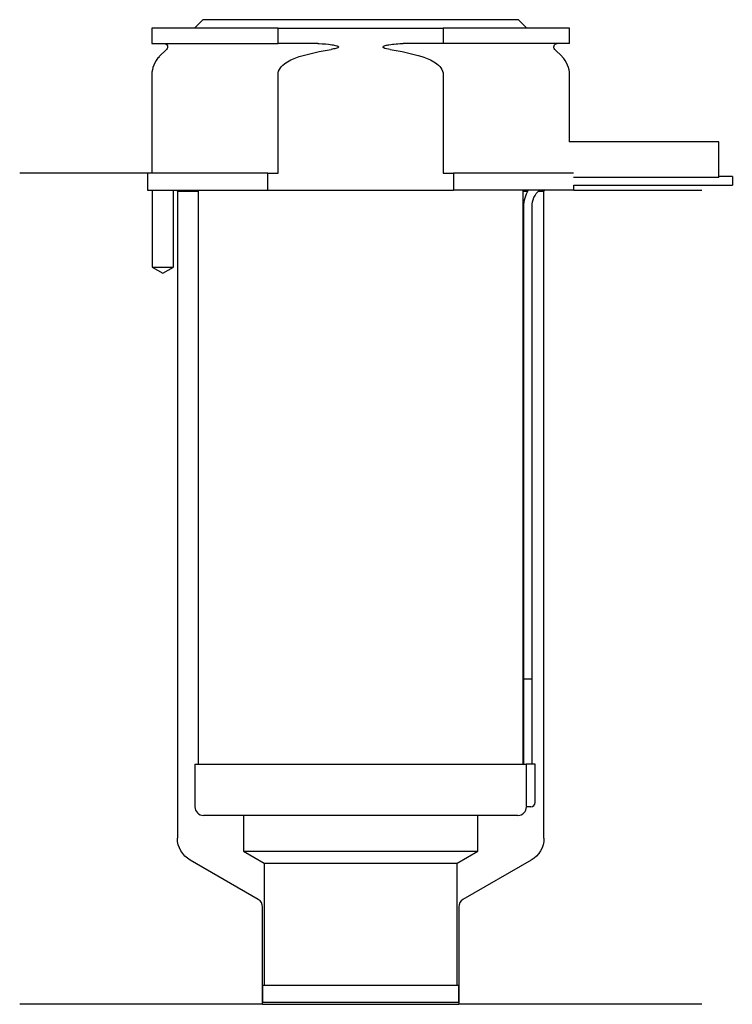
# Model space of a CAD drawing. Header units: inches. Extents: x 18 to 101, y 169 to 284.
import ezdxf

# ---------------------------------------------------------------- set-up
doc = ezdxf.new("R2010")
doc.units = ezdxf.units.IN
for name, color, linetype in [('201', 7, 'Continuous'), ('30', 7, 'Continuous'), ('32', 7, 'Continuous')]:
    doc.layers.add(name, color=color, linetype=linetype)

msp = doc.modelspace()

# ---------------------------------------------------------------- linework, layer by layer
at = {"layer": '201', "color": 113}
for p, q in [((32.53, 266.31), (17.53, 266.31)), ((32.53, 266.31), (32.53, 264.31)), ((33.08, 264.31), (33.08, 255.31)), ((35.58, 255.31), (35.58, 264.31)), ((35.93, 264.31), (36.03, 264.21)), ((36.03, 264.21), (38.48, 264.21)), ((36.03, 264.21), (36.03, 188.36)), ((76.58, 264.21), (77.12, 264.21)), ((78.39, 264.21), (79.03, 264.21)), ((79.03, 264.21), (79.13, 264.31)), ((79.03, 188.36), (79.03, 264.21)), ((82.53, 264.31), (97.53, 264.31)), ((33.08, 255.31), (34.33, 254.59)), ((34.33, 254.59), (35.58, 255.31)), ((45.52, 181.15), (37.53, 185.77)), ((77.53, 185.77), (69.53, 181.15)), ((46.02, 168.86), (46.02, 180.28)), ((69.03, 180.28), (69.03, 168.86)), ((46.02, 168.86), (17.53, 168.86)), ((46.02, 168.86), (69.03, 168.86)), ((97.53, 168.86), (69.03, 168.86))]:
    msp.add_line(p, q, dxfattribs=at)
at = {"layer": '201', "color": 113, "extrusion": (0, 0, -1)}
for centre, start, end in [((-39.03, 188.36), 300, 360), ((-76.03, 188.36), 180, 240)]:
    msp.add_arc(centre, 3, start, end, dxfattribs=at)
at = {"layer": '201', "color": 113}
for centre, start, end in [((45.02, 180.28), 0, 60), ((70.03, 180.28), 120, 180)]:
    msp.add_arc(centre, 1, start, end, dxfattribs=at)
at = {"layer": '30', "color": 113}
for p, q in [((39.03, 284.31), (38.03, 283.31)), ((76.03, 284.31), (39.03, 284.31)), ((77.03, 283.31), (76.03, 284.31)), ((33.03, 283.31), (33.03, 281.51)), ((47.83, 283.31), (33.03, 283.31)), ((47.83, 283.31), (67.22, 283.31)), ((47.83, 281.51), (47.83, 283.31)), ((82.03, 283.31), (67.22, 283.31)), ((67.22, 283.31), (67.22, 281.51)), ((82.03, 281.51), (82.03, 283.31)), ((33.03, 281.51), (47.83, 281.51)), ((34.76, 280.83), (33.9, 279.98)), ((52.52, 281.51), (47.83, 281.51)), ((67.22, 281.51), (62.53, 281.51)), ((82.03, 281.51), (67.22, 281.51)), ((81.15, 279.98), (80.29, 280.83)), ((33.03, 277.85), (33.03, 266.31)), ((47.83, 266.31), (47.83, 277.85)), ((67.22, 277.85), (67.22, 266.31)), ((82.03, 270.01), (82.03, 277.85)), ((32.53, 266.31), (32.53, 264.31)), ((46.63, 266.31), (32.53, 266.31)), ((46.63, 266.31), (47.83, 266.31)), ((46.63, 264.31), (46.63, 266.31)), ((67.22, 266.31), (68.42, 266.31)), ((82.49, 266.31), (68.42, 266.31)), ((68.42, 266.31), (68.42, 264.31)), ((101.13, 265.91), (99.53, 265.91)), ((101.13, 265.91), (101.13, 264.91)), ((82.53, 264.31), (82.53, 264.91)), ((82.53, 264.91), (101.13, 264.91)), ((32.53, 264.31), (46.63, 264.31)), ((33.08, 264.31), (33.08, 255.31)), ((35.58, 255.31), (35.58, 264.31)), ((38.48, 264.31), (38.48, 197.01)), ((46.63, 264.31), (68.42, 264.31)), ((82.53, 264.31), (68.42, 264.31)), ((76.58, 197.01), (76.58, 264.31)), ((76.63, 262.41), (76.63, 207.01)), ((77.63, 207.01), (77.63, 262.41)), ((33.08, 255.31), (35.58, 255.31)), ((76.63, 207.01), (76.63, 197.01)), ((76.63, 207.01), (77.63, 207.01)), ((76.63, 207.01), (77.63, 207.01)), ((77.63, 197.01), (77.63, 207.01)), ((38.08, 197.01), (76.96, 197.01)), ((38.08, 197.01), (38.08, 192.01)), ((76.96, 197.01), (76.96, 192.51)), ((77.98, 197.01), (76.96, 197.01)), ((77.98, 192.51), (77.98, 197.01)), ((77.48, 192.01), (76.97, 192.01)), ((75.98, 191.01), (39.08, 191.01)), ((43.78, 191.01), (43.78, 186.82)), ((71.28, 186.82), (71.28, 191.01)), ((43.78, 186.82), (46.22, 185.41)), ((43.78, 186.82), (71.28, 186.82)), ((68.83, 185.41), (71.28, 186.82)), ((46.22, 185.41), (68.83, 185.41)), ((46.22, 185.41), (46.22, 171.11)), ((68.83, 171.11), (68.83, 185.41)), ((46.02, 171.11), (46.02, 169.11)), ((46.02, 171.11), (69.03, 171.11)), ((69.03, 169.11), (69.03, 171.11)), ((46.02, 169.11), (69.03, 169.11))]:
    msp.add_line(p, q, dxfattribs=at)
at = {"layer": '30', "color": 113, "extrusion": (0, 0, -1)}
for centre, radius, start, end in [((-34.48, 281.11), 0.4, 90, 225), ((-80.58, 281.11), 0.4, -45, 90), ((-80.13, 262.41), 2.5, 0, 49.4634)]:
    msp.add_arc(centre, radius, start, end, dxfattribs=at)
at = {"layer": '30', "color": 113}
for centre, radius, start, end in [((36.03, 277.85), 3, 135, 180), ((79.03, 277.85), 3, 0, 45), ((80.13, 262.41), 3.5, 147.1205, 180), ((39.08, 192.01), 1, 180, 270), ((75.98, 192.01), 1, -90, 0), ((77.48, 192.51), 0.5, -90, 0)]:
    msp.add_arc(centre, radius, start, end, dxfattribs=at)
for points in [[(50.33, 279.98), (51.55, 280.35), (52.79, 280.64), (54.05, 280.83)], [(61, 280.83), (62.25, 280.64), (63.49, 280.35), (64.72, 279.98)]]:
    msp.add_open_spline(points, degree=3, dxfattribs=at)
for points, knots in [([(52.52, 281.51), (52.56, 281.51), (52.61, 281.51), (53.15, 281.5), (53.65, 281.46), (54.14, 281.38), (54.34, 281.35), (54.53, 281.31), (54.75, 281.24), (54.78, 281.23), (54.82, 281.21), (54.84, 281.2), (54.87, 281.18), (54.89, 281.17), (54.91, 281.15), (54.91, 281.15), (54.92, 281.14), (54.92, 281.13), (54.92, 281.12), (54.92, 281.11), (54.92, 281.1), (54.92, 281.1), (54.91, 281.08), (54.91, 281.08), (54.89, 281.05), (54.87, 281.04), (54.78, 280.99), (54.7, 280.97), (54.43, 280.89), (54.24, 280.86), (54.05, 280.83)], [0, 0, 0, 0, 0.037532, 0.037532, 0.479326, 0.479326, 0.479326, 0.652283, 0.652283, 0.67679, 0.67679, 0.692908, 0.692908, 0.709848, 0.709848, 0.715998, 0.715998, 0.722254, 0.722254, 0.726798, 0.726798, 0.731321, 0.731321, 0.738696, 0.738696, 0.757525, 0.757525, 0.830443, 0.830443, 1, 1, 1, 1]), ([(61, 280.83), (60.72, 280.87), (60.41, 280.88), (60.12, 281.09), (60.15, 281.17), (60.28, 281.24), (60.35, 281.26), (60.56, 281.32), (60.7, 281.34), (61.4, 281.47), (61.96, 281.51), (62.53, 281.51)], [0, 0, 0, 0, 0.25, 0.25, 0.3125, 0.3125, 0.375, 0.375, 0.5, 0.5, 1, 1, 1, 1]), ([(47.83, 277.85), (47.83, 278.44), (48.27, 278.93), (49.23, 279.59), (49.78, 279.81), (50.33, 279.98)], [0, 0, 0, 0, 0.5, 0.5, 1, 1, 1, 1]), ([(64.72, 279.98), (65.27, 279.81), (65.82, 279.59), (66.77, 278.94), (67.22, 278.44), (67.22, 277.85)], [0, 0, 0, 0, 0.5, 0.5, 1, 1, 1, 1]), ([(76.96, 192.51), (76.96, 192.46), (76.96, 192.4), (76.96, 192.3), (76.96, 192.25), (76.96, 192.16), (76.96, 192.12), (76.97, 192.06), (76.97, 192.04), (76.97, 192.03), (76.97, 192.02), (76.97, 192.01)], [0, 0, 0, 0, 0.207769, 0.207769, 0.415759, 0.415759, 0.624157, 0.624157, 0.834463, 0.834463, 1, 1, 1, 1])]:
    msp.add_open_spline(points, degree=3, knots=knots, dxfattribs=at)
at = {"layer": '32', "color": 113}
for p, q in [((99.53, 270.01), (81.99, 270.01)), ((99.53, 265.81), (99.53, 270.01)), ((99.53, 265.81), (82.49, 265.81))]:
    msp.add_line(p, q, dxfattribs=at)

doc.saveas('drawing.dxf')
